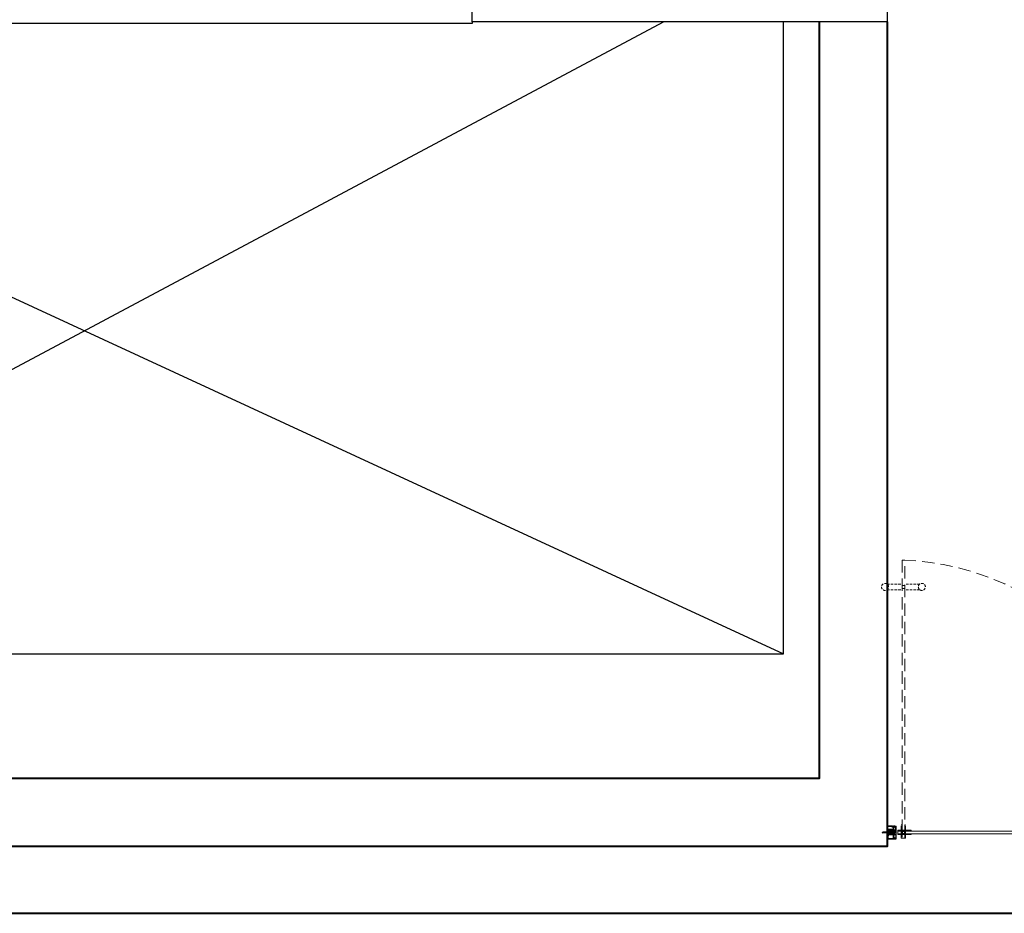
# Model space of a CAD drawing. Header units: inches. Extents: x 371717 to 373017, y 1317902 to 1318657.
# Tile 9 of 10: x 372778 to 372897, y 1317913 to 1318022. Entities that reach past the tile are written whole.
import ezdxf

# ---------------------------------------------------------------- set-up
doc = ezdxf.new("R2010")
doc.units = ezdxf.units.IN
doc.header["$LTSCALE"] = 35
doc.header["$MEASUREMENT"] = 0
doc.linetypes.add('HIDDEN', pattern=[0.375, 0.25, -0.125])
for name, color, linetype in [('2', 7, 'Continuous'), ('A-COLS', 4, 'Continuous'), ('A-SHAFT', 1, 'Continuous'), ('LINE', 4, 'Continuous')]:
    doc.layers.add(name, color=color, linetype=linetype)
for name, color, linetype, lineweight in [('A-WALL', 7, 'Continuous', 40), ('DIM', 221, 'Continuous', 9), ('I-Door', 30, 'Continuous', 15), ('I-Part-Gyps', 5, 'Continuous', 15)]:
    doc.layers.add(name, color=color, linetype=linetype, lineweight=lineweight)

# ---------------------------------------------------------------- blocks, each defined once
blk = doc.blocks.new('DFSDFB')
at = {"color": 3, "elevation": -240.1025999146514}
for points in [[(-372039.7738911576, -46680.17745737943), (-372039.7738911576, -46732.88047353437)], [(-372019.7738911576, -46680.17745737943), (-372019.7738911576, -46732.88047353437)]]:
    blk.add_lwpolyline(points, dxfattribs=at)
at = {"color": 3}
blk.add_circle((-372029.7738911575, -46672.67745737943, -240.1025999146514), 12.5, dxfattribs=at)
blk = doc.blocks.new('FGBFGB')
at = {"layer": 'DIM'}
blk.add_hatch(color=256, dxfattribs=at).paths.add_polyline_path([(-372034.9440732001, -46742.88047338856), (-372024.9440732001, -46742.88047338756), (-372024.9440732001, -46732.88047353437), (-372034.9440732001, -46732.88047353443)])
at = {"color": 3, "elevation": -240.1025999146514}
for points in [[(-372034.9440732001, -46732.8839067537), (-372034.9440732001, -46742.88390733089)], [(-372024.9440732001, -46732.88047353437), (-372024.9440732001, -46742.8804741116)]]:
    blk.add_lwpolyline(points, dxfattribs=at)
at = {"layer": 'LINE', "color": 4}
blk.add_blockref('DFSDFB', (0, 0), dxfattribs=at)
at = {"layer": 'LINE', "color": 4, "xscale": -1, "rotation": 180}
blk.add_blockref('DFSDFB', (0, -93475.76094764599), dxfattribs=at)
blk = doc.blocks.new('A$C13574F4D')
at = {"layer": '2', "color": 6, "linetype": 'Continuous'}
for p, q in [((1.615199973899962, 4.715099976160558), (-2.60999968e-08, 4.999999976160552)), ((-2.60999968e-08, 4.999999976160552), (-2.60999968e-08, -2.38394477e-08)), ((1.199999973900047, 1.199999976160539), (1.199999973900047, 3.569899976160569)), ((1.199999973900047, 3.569899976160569), (1.781599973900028, 3.467299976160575)), ((22.4999999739, 1.199999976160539), (1.199999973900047, 1.199999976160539)), ((3.199999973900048, 6.299999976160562), (1.615199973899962, 4.715099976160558)), ((1.781599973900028, 3.467299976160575), (3.907099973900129, 5.592799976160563)), ((2.766999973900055, 7.049999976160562), (3.055599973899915, 6.549999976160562)), ((3.055599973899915, 6.549999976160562), (3.199999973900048, 6.299999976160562)), ((3.921699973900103, 7.049999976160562), (3.63299997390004, 7.549999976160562)), ((4.065999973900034, 6.799999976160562), (3.921699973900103, 7.049999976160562)), ((22.4999999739, 1.199999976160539), (43.79999997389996, 1.199999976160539)), ((40.93399997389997, 6.799999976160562), (41.07829997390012, 7.049999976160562)), ((41.07829997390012, 7.049999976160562), (41.36699997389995, 7.549999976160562)), ((43.21839997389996, 3.467299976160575), (41.0928999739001, 5.592799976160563)), ((41.9442999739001, 6.549999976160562), (41.79999997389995, 6.299999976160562)), ((41.79999997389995, 6.299999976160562), (43.38479997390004, 4.715099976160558)), ((42.23299997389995, 7.049999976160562), (41.9442999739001, 6.549999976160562)), ((43.79999997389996, 3.569899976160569), (43.21839997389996, 3.467299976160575)), ((43.38479997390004, 4.715099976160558), (44.9999999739, 4.999999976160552)), ((43.79999997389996, 1.199999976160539), (43.79999997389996, 3.569899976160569)), ((44.9999999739, 4.999999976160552), (44.9999999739, -2.38394477e-08)), ((-2.60999968e-08, -2.38394477e-08), (44.9999999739, -2.38394477e-08))]:
    blk.add_line(p, q, dxfattribs=at)
for centre, radius, start, end in [((3.199983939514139, 7.29995263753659), 0.5, 29.9988805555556, 210.0002861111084), ((3.199983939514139, 6.29995263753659), 1, 315.0010027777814, 29.99958055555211), ((41.79998393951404, 6.29995263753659), 1, 149.9997250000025, 224.9999972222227), ((41.79998393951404, 7.29995263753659), 0.5000020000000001, 330.0011083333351, 149.9997222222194)]:
    blk.add_arc(centre, radius, start, end, dxfattribs=at)
blk = doc.blocks.new('dhshfh')
at = {"color": 7, "linetype": 'Continuous'}
for p, q in [((-0.252563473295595, -6.421747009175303, -0.0465214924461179), (1.705036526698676, -5.421747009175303, -0.0465214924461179)), ((-0.252563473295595, -6.421747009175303, -0.0465214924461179), (1.705036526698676, -7.421747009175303, -0.0465214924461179)), ((41.02042967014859, -5.421747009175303, -0.0465214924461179), (1.705036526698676, -5.421747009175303, -0.0465214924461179)), ((41.02042967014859, -7.421747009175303, -0.0465214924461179), (1.705036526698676, -7.421747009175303, -0.0465214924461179)), ((5.486629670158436, -7.421747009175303, -0.0465214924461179), (3.61202967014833, -5.421747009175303, -0.0465214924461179)), ((6.486629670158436, -7.421747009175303, -0.0465214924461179), (4.612029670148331, -5.421747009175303, -0.0465214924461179)), ((6.486629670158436, -7.421747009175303, -0.0465214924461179), (4.612029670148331, -5.421747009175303, -0.0465214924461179)), ((7.486629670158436, -7.421747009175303, -0.0465214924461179), (5.612029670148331, -5.421747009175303, -0.0465214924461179)), ((8.486629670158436, -7.421747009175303, -0.0465214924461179), (6.612029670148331, -5.421747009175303, -0.0465214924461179)), ((9.486629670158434, -7.421747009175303, -0.0465214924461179), (7.612029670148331, -5.421747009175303, -0.0465214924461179)), ((10.48662967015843, -7.421747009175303, -0.0465214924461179), (8.612029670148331, -5.421747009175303, -0.0465214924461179)), ((11.48662967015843, -7.421747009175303, -0.0465214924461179), (9.612029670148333, -5.421747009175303, -0.0465214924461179)), ((12.48662967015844, -7.421747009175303, -0.0465214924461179), (10.61202967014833, -5.421747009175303, -0.0465214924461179)), ((13.48662967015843, -7.421747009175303, -0.0465214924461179), (11.61202967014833, -5.421747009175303, -0.0465214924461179)), ((14.48662967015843, -7.421747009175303, -0.0465214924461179), (12.61202967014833, -5.421747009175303, -0.0465214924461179)), ((15.48662967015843, -7.421747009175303, -0.0465214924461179), (13.61202967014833, -5.421747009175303, -0.0465214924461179)), ((16.48662967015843, -7.421747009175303, -0.0465214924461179), (14.61202967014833, -5.421747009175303, -0.0465214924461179)), ((17.48662967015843, -7.421747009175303, -0.0465214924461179), (15.61202967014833, -5.421747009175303, -0.0465214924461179)), ((17.48662967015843, -7.421747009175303, -0.0465214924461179), (15.61202967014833, -5.421747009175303, -0.0465214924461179)), ((18.48662967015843, -7.421747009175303, -0.0465214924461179), (16.61202967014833, -5.421747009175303, -0.0465214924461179)), ((19.48662967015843, -7.421747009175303, -0.0465214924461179), (17.61202967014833, -5.421747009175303, -0.0465214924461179)), ((20.48662967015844, -7.421747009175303, -0.0465214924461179), (18.61202967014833, -5.421747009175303, -0.0465214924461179)), ((21.48662967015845, -7.421747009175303, -0.0465214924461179), (19.61202967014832, -5.421747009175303, -0.0465214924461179)), ((22.48662967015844, -7.421747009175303, -0.0465214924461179), (20.61202967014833, -5.421747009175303, -0.0465214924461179)), ((23.48662967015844, -7.421747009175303, -0.0465214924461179), (21.61202967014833, -5.421747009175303, -0.0465214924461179)), ((24.48662967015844, -7.421747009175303, -0.0465214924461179), (22.61202967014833, -5.421747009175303, -0.0465214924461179)), ((25.48662967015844, -7.421747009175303, -0.0465214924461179), (23.61202967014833, -5.421747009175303, -0.0465214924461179)), ((26.48662967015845, -7.421747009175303, -0.0465214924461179), (24.61202967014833, -5.421747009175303, -0.0465214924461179)), ((27.48662967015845, -7.421747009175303, -0.0465214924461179), (25.61202967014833, -5.421747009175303, -0.0465214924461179)), ((28.48662967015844, -7.421747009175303, -0.0465214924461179), (26.61202967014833, -5.421747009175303, -0.0465214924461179)), ((29.48662967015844, -7.421747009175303, -0.0465214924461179), (27.61202967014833, -5.421747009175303, -0.0465214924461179)), ((30.48662967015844, -7.421747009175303, -0.0465214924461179), (28.61202967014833, -5.421747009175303, -0.0465214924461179)), ((31.48662967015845, -7.421747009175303, -0.0465214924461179), (29.61202967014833, -5.421747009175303, -0.0465214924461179)), ((32.48662967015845, -7.421747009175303, -0.0465214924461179), (30.61202967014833, -5.421747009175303, -0.0465214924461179)), ((33.48662967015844, -7.421747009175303, -0.0465214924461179), (31.61202967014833, -5.421747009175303, -0.0465214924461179)), ((34.48662967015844, -7.421747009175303, -0.0465214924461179), (32.61202967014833, -5.421747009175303, -0.0465214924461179)), ((35.48662967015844, -7.421747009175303, -0.0465214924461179), (33.61202967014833, -5.421747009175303, -0.0465214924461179)), ((36.48662967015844, -7.421747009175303, -0.0465214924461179), (34.61202967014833, -5.421747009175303, -0.0465214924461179)), ((37.48662967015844, -7.421747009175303, -0.0465214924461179), (35.61202967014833, -5.421747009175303, -0.0465214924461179)), ((38.48662967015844, -7.421747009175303, -0.0465214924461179), (36.61202967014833, -5.421747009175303, -0.0465214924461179)), ((39.48662967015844, -7.421747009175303, -0.0465214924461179), (37.61202967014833, -5.421747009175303, -0.0465214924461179)), ((40.48662967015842, -7.421747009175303, -0.0465214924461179), (38.61202967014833, -5.421747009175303, -0.0465214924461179)), ((41.02042967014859, -5.421747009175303, -0.0465214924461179), (41.02042967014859, -3.421747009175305, -0.0465214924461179)), ((42.26582967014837, -3.421747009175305, -0.0465214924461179), (41.02042967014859, -3.421747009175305, -0.0465214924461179)), ((41.02042967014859, -9.421747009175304, -0.0465214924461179), (41.02042967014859, -7.421747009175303, -0.0465214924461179)), ((42.26582967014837, -9.421747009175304, -0.0465214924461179), (41.02042967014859, -9.421747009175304, -0.0465214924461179)), ((43.26582967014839, -8.421747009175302, -0.0465214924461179), (43.26582967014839, -4.421747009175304, -0.0465214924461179))]:
    blk.add_line(p, q, dxfattribs=at)
for centre, start, end in [((42.26582258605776, -4.421793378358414, -0.0465214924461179), 0, 90), ((42.26582258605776, -8.421793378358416, -0.0465214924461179), 270, 0)]:
    blk.add_arc(centre, 1, start, end, dxfattribs=at)
blk = doc.blocks.new('A$C4B1B412E')
at = {"layer": 'LINE'}
h = blk.add_hatch(dxfattribs=at)
h.set_pattern_fill('ANSI31', color=25, scale=0.2, angle=-90.00000000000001, style=0)
h.set_pattern_definition([(225, (19616.51097648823, 13176.13183653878), (-0.4490128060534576, 0.4490128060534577), [])])
h.paths.add_polyline_path([(-437.2049939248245, 326.7499859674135), (-437.2049939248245, 342.0209907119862), (-437.2049939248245, 347.1954694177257), (-449.4379695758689, 347.1954694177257), (-449.4379695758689, 326.7499859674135)])
h = blk.add_hatch(dxfattribs=at)
h.set_pattern_fill('ANSI31', color=25, scale=0.2, angle=-90.00000000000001, style=0)
h.set_pattern_definition([(135, (19616.51097648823, -13530.67707065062), (-0.4490128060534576, -0.4490128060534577), [])])
h.paths.add_polyline_path([(-437.2049939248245, -681.2952200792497), (-437.2049939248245, -696.5662248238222), (-437.2049939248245, -701.7407035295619), (-449.4379695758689, -701.7407035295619), (-449.4379695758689, -681.2952200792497)])
at = {"color": 8, "linetype": 'HIDDEN', "ltscale": 5}
for p, q in [((-1408.579215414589, 295.5557976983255, -0.04744915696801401), (-424.1981694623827, 295.5557778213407, -0.0474544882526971)), ((-424.1981697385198, 285.7412304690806, -0.0474544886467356), (-1408.579215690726, 285.7412503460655, -0.0474491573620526)), ((-424.1981693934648, 298.5094146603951, -0.0474544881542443), (-471.4563588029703, 298.5094157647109, -0.0474541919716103)), ((-471.4563588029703, 298.5094157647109, -0.0474541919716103), (-471.4563588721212, 295.5557789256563, -0.0474541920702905)), ((-471.4563588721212, 295.5557789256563, -0.0474541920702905), (-424.1981694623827, 295.5557778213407, -0.0474544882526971)), ((-471.4563592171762, 282.787594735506, -0.0474541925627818), (-471.4563591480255, 285.7412315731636, -0.0474541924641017)), ((-471.4563591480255, 285.7412315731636, -0.0474541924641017), (-424.1981697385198, 285.7412304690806, -0.0474544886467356)), ((-424.1981698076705, 282.7875936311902, -0.0474544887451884), (-471.4563592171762, 282.787594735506, -0.0474541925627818)), ((-424.1981694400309, 298.509414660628, -0.0474544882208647), (-424.1981698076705, 282.7875936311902, -0.0474544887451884))]:
    blk.add_line(p, q, dxfattribs=at)
at = {"color": 8, "linetype": 'HIDDEN'}
for p, q in [((-1318.52173763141, 295.5557941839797, -0.0474500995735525), (-1318.52173763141, 285.5557936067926, -0.0474500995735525)), ((-1308.52173763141, 295.5523609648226, -0.0474500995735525), (-1308.52173763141, 285.5523603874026, -0.0474500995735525))]:
    blk.add_line(p, q, dxfattribs=at)
at = {"color": 5, "ltscale": 5}
for p, q in [((-452.3225482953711, 310.5369084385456, -0.0474544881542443), (-452.322549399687, 263.2787190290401, -0.0474541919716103)), ((-452.3225482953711, 310.5369083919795, -0.0474544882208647), (-436.6007272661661, 310.5369080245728, -0.0474544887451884)), ((-449.3689313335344, -671.0726167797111, -0.0474565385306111), (-449.3689114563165, 310.5369083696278, -0.0474544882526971)), ((-449.3689125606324, 263.2787189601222, -0.0474541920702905), (-449.3689114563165, 310.5369083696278, -0.0474544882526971)), ((-439.5543641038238, 310.5369080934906, -0.0474544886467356), (-439.5543839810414, -671.0726170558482, -0.0474565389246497)), ((-439.5543652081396, 263.2787186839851, -0.0474541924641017), (-439.5543641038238, 310.5369080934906, -0.0474544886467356)), ((-436.6007272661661, 310.5369080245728, -0.0474544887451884), (-436.6007283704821, 263.2787186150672, -0.0474541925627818)), ((-452.322549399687, 263.2787190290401, -0.0474541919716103), (-449.3689125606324, 263.2787189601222, -0.0474541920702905)), ((-436.6007283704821, 263.2787186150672, -0.0474541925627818), (-439.5543652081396, 263.2787186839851, -0.0474541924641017))]:
    blk.add_line(p, q, dxfattribs=at)
at = {"color": 8, "linetype": 'HIDDEN', "elevation": -0.0474500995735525}
for points in [[(-1323.691919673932, 348.2519439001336), (-1323.691919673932, 295.5489277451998)], [(-1303.691919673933, 348.2519439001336), (-1303.691919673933, 295.5489277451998)], [(-1323.691919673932, 232.8527774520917), (-1323.691919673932, 285.5557936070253)], [(-1303.691919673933, 232.8527774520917), (-1303.691919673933, 285.5557936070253)]]:
    blk.add_lwpolyline(points, dxfattribs=at)
at = {"color": 8, "linetype": 'HIDDEN', "ltscale": 5, "elevation": -0.04744915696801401}
blk.add_lwpolyline([(-1408.579215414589, 295.5557976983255), (-1408.579215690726, 285.7412503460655)], dxfattribs=at)
at = {"color": 5, "ltscale": 5, "elevation": -0.0474565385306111}
blk.add_lwpolyline([(-449.3689313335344, -671.0726167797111), (-439.5543839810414, -671.0726170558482)], dxfattribs=at)
at = {"color": 8, "linetype": 'HIDDEN'}
for centre in [(-1313.691919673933, 355.7519439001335, -0.0474500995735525), (-1313.691919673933, 225.3527774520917, -0.0474500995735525)]:
    blk.add_circle(centre, 12.5, dxfattribs=at)
at = {"color": 252, "linetype": 'HIDDEN', "ltscale": 5, "extrusion": (-3.334819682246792e-11, -6.267326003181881e-09, -1)}
blk.add_ellipse((-510.3840083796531, 227.35102066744, -0.0474560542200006), major_axis=(-667.5275904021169, 668.4411583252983, -4.1670778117e-06), ratio=0.9006233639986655, start_param=3.910619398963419, end_param=5.5098625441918, dxfattribs=at)
at = {"color": 5, "ltscale": 5, "extrusion": (-3.334819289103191e-11, -6.267325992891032e-09, -0.9999999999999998)}
blk.add_ellipse((-444.2741057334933, 290.4609720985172, -0.0474563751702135), major_axis=(2.803808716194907, 2.803808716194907, -1.76658852e-08), ratio=0.9999999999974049, start_param=3.141592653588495, end_param=9.424777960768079, dxfattribs=at)
at = {"color": 8, "linetype": 'HIDDEN', "ltscale": 5, "extrusion": (-6.267325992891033e-09, 3.334819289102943e-11, -1)}
blk.add_ellipse((-444.2741057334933, 290.4609720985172, -0.0474563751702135), major_axis=(2.803808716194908, -2.80380871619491, -1.76658852e-08), ratio=0.9999999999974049, start_param=3.141592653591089, end_param=9.424777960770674, dxfattribs=at)
at = {"layer": '2', "color": 6, "linetype": 'Continuous'}
for p, q in [((-466.9616387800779, 347.7273829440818, -0.047456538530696), (-454.2116387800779, 347.7273829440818, -0.047456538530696)), ((-466.9616387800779, 329.5273829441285, -0.047456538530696), (-466.9616387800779, 347.7273829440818, -0.047456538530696)), ((-465.3116387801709, 329.7773829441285, -0.047456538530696), (-466.9616387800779, 329.5273829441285, -0.047456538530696)), ((-465.0616387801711, 329.4273829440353, -0.047456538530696), (-466.9616387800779, 329.4273829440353, -0.047456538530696)), ((-466.9616387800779, 329.4273829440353, -0.047456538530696), (-466.9616387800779, 326.2273829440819, -0.047456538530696)), ((-466.9616387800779, 324.7273829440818, -0.047456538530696), (-466.9616387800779, 326.2273829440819, -0.047456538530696)), ((-466.9616387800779, 321.5273829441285, -0.047456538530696), (-466.9616387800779, 324.7273829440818, -0.047456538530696)), ((-465.0616387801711, 321.5273829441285, -0.047456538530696), (-466.9616387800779, 321.5273829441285, -0.047456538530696)), ((-465.7616387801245, 332.2557829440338, -0.047456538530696), (-465.7616387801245, 345.7273829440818, -0.047456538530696)), ((-462.5332387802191, 328.6960829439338, -0.047456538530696), (-465.5273387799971, 331.6900829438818, -0.047456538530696)), ((-463.7616387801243, 328.2273829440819, -0.047456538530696), (-465.3116387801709, 329.7773829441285, -0.047456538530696)), ((-464.1963387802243, 328.5620829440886, -0.047456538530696), (-465.0616387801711, 329.4273829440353, -0.047456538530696)), ((-464.1963387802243, 322.3927829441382, -0.047456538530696), (-465.0616387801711, 321.5273829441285, -0.047456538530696)), ((-464.9616387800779, 346.5273829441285, -0.047456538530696), (-460.8866387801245, 346.5273829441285, -0.047456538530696)), ((-464.5122387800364, 326.8273829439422, -0.047456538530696), (-464.0690387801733, 327.5951829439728, -0.047456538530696)), ((-464.5122387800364, 324.1273829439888, -0.047456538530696), (-464.0690387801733, 323.3596829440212, -0.047456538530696)), ((-464.2235387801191, 327.4273829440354, -0.047456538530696), (-463.7616387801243, 328.2273829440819, -0.047456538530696)), ((-452.1616387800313, 326.2273829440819, -0.047456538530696), (-464.1658387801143, 326.2273829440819, -0.047456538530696)), ((-452.1616387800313, 324.7273829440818, -0.047456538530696), (-464.1658387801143, 324.7273829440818, -0.047456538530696)), ((-463.1842387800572, 326.8273829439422, -0.047456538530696), (-462.4538387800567, 328.0924829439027, -0.047456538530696)), ((-460.2866387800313, 346.5273829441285, -0.047456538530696), (-457.4733387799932, 346.5273829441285, -0.047456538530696)), ((-456.6116387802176, 344.8273829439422, -0.047456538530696), (-456.6751387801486, 345.7804829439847, -0.047456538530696)), ((-455.4105387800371, 326.7940829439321, -0.047456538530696), (-456.6116387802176, 344.8273829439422, -0.047456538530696)), ((-455.1996387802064, 342.3480829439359, -0.047456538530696), (-454.2116387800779, 327.5273829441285, -0.047456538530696)), ((-452.5616387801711, 326.3273829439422, -0.047456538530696), (-454.9116387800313, 326.3273829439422, -0.047456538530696)), ((-454.2116387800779, 347.7273829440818, -0.047456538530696), (-454.2116387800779, 345.2273829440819, -0.047456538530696)), ((-454.2116387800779, 345.2273829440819, -0.047456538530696), (-453.0389387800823, 345.2273829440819, -0.047456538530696)), ((-454.2116387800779, 327.5273829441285, -0.047456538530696), (-452.5616387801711, 327.5273829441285, -0.047456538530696)), ((-452.591038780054, 342.7443829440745, -0.047456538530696), (-454.1943387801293, 343.1739829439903, -0.047456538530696)), ((-453.7224387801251, 328.1625829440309, -0.047456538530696), (-452.1616387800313, 327.6273829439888, -0.047456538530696)), ((-453.7224387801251, 322.7922829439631, -0.047456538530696), (-452.1616387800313, 323.3273829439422, -0.047456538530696)), ((-450.5616387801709, 329.4273829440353, -0.047456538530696), (-453.5116387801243, 329.4273829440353, -0.047456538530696)), ((-450.5616387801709, 321.5273829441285, -0.047456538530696), (-453.5116387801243, 321.5273829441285, -0.047456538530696)), ((-453.0389387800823, 345.2273829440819, -0.047456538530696), (-452.028638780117, 343.4773829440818, -0.047456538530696)), ((-452.1616387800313, 327.6273829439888, -0.047456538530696), (-452.1616387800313, 326.2273829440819, -0.047456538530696)), ((-452.1616387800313, 323.3273829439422, -0.047456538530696), (-452.1616387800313, 324.7273829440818, -0.047456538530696)), ((-450.5616387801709, 328.1273829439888, -0.047456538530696), (-450.5616387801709, 329.4273829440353, -0.047456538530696)), ((-450.5616387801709, 326.2273829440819, -0.047456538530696), (-450.5616387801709, 327.5273829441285, -0.047456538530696)), ((-444.7616387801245, 326.2273829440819, -0.047456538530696), (-450.5616387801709, 326.2273829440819, -0.047456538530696)), ((-450.5616387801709, 324.7273829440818, -0.047456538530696), (-450.5616387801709, 321.5273829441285, -0.047456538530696)), ((-438.3616387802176, 324.7273829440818, -0.047456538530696), (-450.5616387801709, 324.7273829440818, -0.047456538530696)), ((-444.4616387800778, 325.9273829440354, -0.047456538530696), (-444.7616387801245, 326.2273829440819, -0.047456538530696)), ((-444.1616387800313, 326.2273829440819, -0.047456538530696), (-444.4616387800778, 325.9273829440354, -0.047456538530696)), ((-424.2616387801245, 326.2273829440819, -0.047456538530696), (-444.1616387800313, 326.2273829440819, -0.047456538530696)), ((-438.3616387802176, 321.5273829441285, -0.047456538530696), (-438.3616387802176, 324.7273829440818, -0.047456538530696)), ((-435.4116387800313, 321.5273829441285, -0.047456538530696), (-438.3616387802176, 321.5273829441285, -0.047456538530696)), ((-436.8447387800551, 343.4773829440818, -0.047456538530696), (-435.8343387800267, 345.2273829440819, -0.047456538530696)), ((-424.7571387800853, 324.7273829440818, -0.047456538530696), (-436.7616387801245, 324.7273829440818, -0.047456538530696)), ((-436.7616387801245, 324.7273829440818, -0.047456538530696), (-436.7616387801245, 323.3273829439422, -0.047456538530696)), ((-436.7616387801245, 323.3273829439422, -0.047456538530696), (-435.2008387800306, 322.7922829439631, -0.047456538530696)), ((-433.6546387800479, 343.448582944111, -0.047456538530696), (-436.2822387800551, 342.7444829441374, -0.047456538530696)), ((-435.8343387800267, 345.2273829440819, -0.047456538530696), (-434.6616387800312, 345.2273829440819, -0.047456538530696)), ((-434.6616387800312, 345.2273829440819, -0.047456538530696), (-434.6616387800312, 347.7273829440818, -0.047456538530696)), ((-434.6616387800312, 347.7273829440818, -0.047456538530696), (-421.9616387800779, 347.7273829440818, -0.047456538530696)), ((-433.0616387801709, 344.2212829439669, -0.047456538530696), (-433.0616387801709, 345.4273829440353, -0.047456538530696)), ((-432.2616387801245, 346.2273829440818, -0.047456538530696), (-424.2616387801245, 346.2273829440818, -0.047456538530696)), ((-424.8545387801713, 323.3587829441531, -0.047456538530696), (-424.4107387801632, 324.1273829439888, -0.047456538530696)), ((-423.8616387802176, 321.5273829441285, -0.047456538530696), (-424.7273387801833, 322.3930829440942, -0.047456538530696)), ((-423.4616387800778, 321.5273829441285, -0.047456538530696), (-423.8616387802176, 321.5273829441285, -0.047456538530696)), ((-423.4616387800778, 345.4273829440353, -0.047456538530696), (-423.4616387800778, 327.0273829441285, -0.047456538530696)), ((-421.9616387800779, 321.5273829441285, -0.047456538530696), (-423.4616387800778, 321.5273829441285, -0.047456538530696)), ((-421.9616387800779, 347.7273829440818, -0.047456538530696), (-421.9616387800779, 321.5273829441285, -0.047456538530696)), ((-465.0616387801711, -676.0726170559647, -0.0474565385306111), (-466.9616387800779, -676.0726170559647, -0.0474565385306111)), ((-466.9616387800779, -676.0726170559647, -0.0474565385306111), (-466.9616387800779, -679.2726170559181, -0.0474565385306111)), ((-466.9616387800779, -679.2726170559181, -0.0474565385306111), (-466.9616387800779, -680.7726170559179, -0.0474565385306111)), ((-466.9616387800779, -683.9726170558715, -0.0474565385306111), (-466.9616387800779, -680.7726170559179, -0.0474565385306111)), ((-465.0616387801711, -683.9726170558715, -0.0474565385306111), (-466.9616387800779, -683.9726170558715, -0.0474565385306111)), ((-465.3116387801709, -684.3226170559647, -0.0474565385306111), (-466.9616387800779, -684.0726170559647, -0.0474565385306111)), ((-466.9616387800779, -684.0726170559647, -0.0474565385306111), (-466.9616387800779, -702.2726170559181, -0.0474565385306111)), ((-465.7616387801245, -686.80101705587, -0.0474565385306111), (-465.7616387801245, -700.2726170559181, -0.0474565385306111)), ((-462.5332387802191, -683.2413170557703, -0.0474565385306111), (-465.5273387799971, -686.235317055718, -0.0474565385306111)), ((-463.7616387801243, -682.7726170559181, -0.0474565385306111), (-465.3116387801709, -684.3226170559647, -0.0474565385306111)), ((-464.1963387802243, -676.9380170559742, -0.0474565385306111), (-465.0616387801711, -676.0726170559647, -0.0474565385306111)), ((-464.1963387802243, -683.1073170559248, -0.0474565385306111), (-465.0616387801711, -683.9726170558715, -0.0474565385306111)), ((-464.5122387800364, -678.672617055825, -0.0474565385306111), (-464.0690387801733, -677.9049170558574, -0.0474565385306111)), ((-464.5122387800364, -681.3726170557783, -0.0474565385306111), (-464.0690387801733, -682.1404170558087, -0.0474565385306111)), ((-464.2235387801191, -681.9726170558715, -0.0474565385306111), (-463.7616387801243, -682.7726170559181, -0.0474565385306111)), ((-452.1616387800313, -679.2726170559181, -0.0474565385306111), (-464.1658387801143, -679.2726170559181, -0.0474565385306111)), ((-452.1616387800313, -680.7726170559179, -0.0474565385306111), (-464.1658387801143, -680.7726170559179, -0.0474565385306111)), ((-463.1842387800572, -681.3726170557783, -0.0474565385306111), (-462.4538387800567, -682.6377170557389, -0.0474565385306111)), ((-455.4105387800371, -681.3393170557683, -0.0474565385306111), (-456.6116387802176, -699.3726170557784, -0.0474565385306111)), ((-455.1996387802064, -696.893317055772, -0.0474565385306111), (-454.2116387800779, -682.0726170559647, -0.0474565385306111)), ((-452.5616387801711, -680.8726170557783, -0.0474565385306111), (-454.9116387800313, -680.8726170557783, -0.0474565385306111)), ((-454.2116387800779, -682.0726170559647, -0.0474565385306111), (-452.5616387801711, -682.0726170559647, -0.0474565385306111)), ((-453.7224387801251, -677.3375170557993, -0.0474565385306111), (-452.1616387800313, -677.8726170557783, -0.0474565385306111)), ((-453.7224387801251, -682.707817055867, -0.0474565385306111), (-452.1616387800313, -682.172617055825, -0.0474565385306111)), ((-450.5616387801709, -676.0726170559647, -0.0474565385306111), (-453.5116387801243, -676.0726170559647, -0.0474565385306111)), ((-450.5616387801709, -683.9726170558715, -0.0474565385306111), (-453.5116387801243, -683.9726170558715, -0.0474565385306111)), ((-452.1616387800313, -677.8726170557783, -0.0474565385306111), (-452.1616387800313, -679.2726170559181, -0.0474565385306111)), ((-452.1616387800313, -682.172617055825, -0.0474565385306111), (-452.1616387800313, -680.7726170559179, -0.0474565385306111)), ((-450.5616387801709, -679.2726170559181, -0.0474565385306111), (-450.5616387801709, -676.0726170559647, -0.0474565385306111)), ((-438.3616387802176, -679.2726170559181, -0.0474565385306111), (-450.5616387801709, -679.2726170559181, -0.0474565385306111)), ((-444.7616387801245, -680.7726170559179, -0.0474565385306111), (-450.5616387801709, -680.7726170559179, -0.0474565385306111)), ((-450.5616387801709, -680.7726170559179, -0.0474565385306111), (-450.5616387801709, -682.0726170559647, -0.0474565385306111)), ((-450.5616387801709, -682.672617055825, -0.0474565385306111), (-450.5616387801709, -683.9726170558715, -0.0474565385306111)), ((-444.4616387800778, -680.4726170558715, -0.0474565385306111), (-444.7616387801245, -680.7726170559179, -0.0474565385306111)), ((-444.1616387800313, -680.7726170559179, -0.0474565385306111), (-444.4616387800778, -680.4726170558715, -0.0474565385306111)), ((-424.2616387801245, -680.7726170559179, -0.0474565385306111), (-444.1616387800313, -680.7726170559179, -0.0474565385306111)), ((-435.4116387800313, -676.0726170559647, -0.0474565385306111), (-438.3616387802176, -676.0726170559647, -0.0474565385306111)), ((-438.3616387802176, -676.0726170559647, -0.0474565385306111), (-438.3616387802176, -679.2726170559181, -0.0474565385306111)), ((-436.7616387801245, -677.8726170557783, -0.0474565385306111), (-435.2008387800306, -677.3375170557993, -0.0474565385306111)), ((-436.7616387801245, -679.2726170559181, -0.0474565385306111), (-436.7616387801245, -677.8726170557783, -0.0474565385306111)), ((-424.7571387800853, -679.2726170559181, -0.0474565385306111), (-436.7616387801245, -679.2726170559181, -0.0474565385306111)), ((-424.8545387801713, -677.9040170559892, -0.0474565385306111), (-424.4107387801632, -678.672617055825, -0.0474565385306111)), ((-423.8616387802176, -676.0726170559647, -0.0474565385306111), (-424.7273387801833, -676.9383170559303, -0.0474565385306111)), ((-423.4616387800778, -676.0726170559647, -0.0474565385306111), (-423.8616387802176, -676.0726170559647, -0.0474565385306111)), ((-421.9616387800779, -676.0726170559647, -0.0474565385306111), (-423.4616387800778, -676.0726170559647, -0.0474565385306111)), ((-423.4616387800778, -699.9726170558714, -0.0474565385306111), (-423.4616387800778, -681.5726170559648, -0.0474565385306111)), ((-421.9616387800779, -702.2726170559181, -0.0474565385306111), (-421.9616387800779, -676.0726170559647, -0.0474565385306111)), ((-466.9616387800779, -702.2726170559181, -0.0474565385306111), (-454.2116387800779, -702.2726170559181, -0.0474565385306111)), ((-464.9616387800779, -701.0726170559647, -0.0474565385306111), (-460.8866387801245, -701.0726170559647, -0.0474565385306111)), ((-460.2866387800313, -701.0726170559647, -0.0474565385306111), (-457.4733387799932, -701.0726170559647, -0.0474565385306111)), ((-456.6116387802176, -699.3726170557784, -0.0474565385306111), (-456.6751387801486, -700.3257170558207, -0.0474565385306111)), ((-454.2116387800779, -702.2726170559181, -0.0474565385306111), (-454.2116387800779, -699.7726170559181, -0.0474565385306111)), ((-454.2116387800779, -699.7726170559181, -0.0474565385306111), (-453.0389387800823, -699.7726170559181, -0.0474565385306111)), ((-452.591038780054, -697.2896170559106, -0.0474565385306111), (-454.1943387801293, -697.7192170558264, -0.0474565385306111)), ((-453.0389387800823, -699.7726170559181, -0.0474565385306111), (-452.028638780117, -698.0226170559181, -0.0474565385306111)), ((-436.8447387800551, -698.0226170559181, -0.0474565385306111), (-435.8343387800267, -699.7726170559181, -0.0474565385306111)), ((-433.6546387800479, -697.9938170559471, -0.0474565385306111), (-436.2822387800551, -697.2897170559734, -0.0474565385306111)), ((-435.8343387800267, -699.7726170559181, -0.0474565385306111), (-434.6616387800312, -699.7726170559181, -0.0474565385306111)), ((-434.6616387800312, -699.7726170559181, -0.0474565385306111), (-434.6616387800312, -702.2726170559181, -0.0474565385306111)), ((-434.6616387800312, -702.2726170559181, -0.0474565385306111), (-421.9616387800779, -702.2726170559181, -0.0474565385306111)), ((-433.0616387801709, -698.7665170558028, -0.0474565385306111), (-433.0616387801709, -699.9726170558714, -0.0474565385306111)), ((-432.2616387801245, -700.772617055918, -0.0474565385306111), (-424.2616387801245, -700.772617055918, -0.0474565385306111))]:
    blk.add_line(p, q, dxfattribs=at)
for centre, radius, start, end in [((-464.9616118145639, 345.7273336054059, -0.047456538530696), 0.8, 90.00000277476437, 180.0000055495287), ((-464.9616118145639, 332.255764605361, -0.047456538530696), 0.8, 180.0000194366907, 225.0000111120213), ((-464.1658318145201, 326.6274156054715, -0.047456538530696), 0.4, 149.9999555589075, 270), ((-464.1658318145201, 324.3274156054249, -0.047456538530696), 0.4, 90.00000277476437, 210.0000388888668), ((-463.7038848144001, 327.1273336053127, -0.047456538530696), 0.6, 150.0000250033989, 330.0002083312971), ((-464.7626578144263, 327.9956286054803, -0.047456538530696), 0.8009970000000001, 329.9993888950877, 45.00052222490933), ((-464.7626578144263, 322.9592056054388, -0.047456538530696), 0.8009970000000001, 314.9994722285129, 30.00061387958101), ((-462.8868318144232, 328.3425076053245, -0.047456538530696), 0.5, 330.0000416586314, 45.0000416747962), ((-460.5866118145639, 346.5273396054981, -0.047456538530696), 0.3, 180.0000055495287, 0), ((-457.4733308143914, 345.7273336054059, -0.047456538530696), 0.8, 3.810519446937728, 90.00000277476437), ((-454.9116118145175, 326.8273336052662, -0.047456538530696), 0.5, 183.8143777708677, 270), ((-454.4014318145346, 342.4012476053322, -0.047456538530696), 0.8, 75.00000555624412, 183.8141055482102), ((-453.5116808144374, 328.7774156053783, -0.047456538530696), 0.65, 89.99996666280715, 251.0754583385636), ((-453.5116808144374, 322.177418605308, -0.047456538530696), 0.65, 108.9245361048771, 270.0000277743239), ((-452.4616118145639, 343.2273336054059, -0.047456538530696), 0.5, 254.9999499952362, 30.00014999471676), ((-452.5616118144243, 326.9273336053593, -0.047456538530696), 0.6, 270.0000555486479, 90.00000277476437), ((-450.561680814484, 327.8274156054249, -0.047456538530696), 0.3, 270, 90.00000277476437), ((-436.4116808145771, 343.2274156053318, -0.047456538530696), 0.5, 149.9998888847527, 284.9999999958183), ((-435.4116808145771, 322.177418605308, -0.047456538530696), 0.65, 270, 71.07535000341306), ((-433.8616808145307, 344.2212756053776, -0.047456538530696), 0.8, 285.0000250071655, 0), ((-432.2616808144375, 345.4274156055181, -0.047456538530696), 0.8, 90.00000277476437, 179.9998944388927), ((-424.1616808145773, 322.9587906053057, -0.047456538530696), 0.8, 149.9999555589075, 225.0001999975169), ((-424.7571398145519, 324.3274156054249, -0.047456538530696), 0.4, 330.0000722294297, 90.00000554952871), ((-424.2616808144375, 345.4274156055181, -0.047456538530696), 0.8, 0.0001083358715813, 90.00000277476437), ((-424.2616808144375, 327.0274156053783, -0.047456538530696), 0.8, 270, 0), ((-464.9616118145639, -686.8009987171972, -0.0474565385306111), 0.8, 134.9999888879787, 179.9999805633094), ((-464.1658318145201, -678.8726497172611, -0.0474565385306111), 0.4, 149.9999611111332, 269.9999972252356), ((-464.1658318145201, -681.1726497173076, -0.0474565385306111), 0.4, 90, 210.0000444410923), ((-463.7038848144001, -681.6725677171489, -0.0474565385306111), 0.6, 29.99979166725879, 209.9999749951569), ((-464.7626578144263, -677.504439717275, -0.0474565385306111), 0.8009970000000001, 329.9993861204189, 45.000527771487), ((-464.7626578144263, -682.5408627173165, -0.0474565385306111), 0.8009970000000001, 314.9994777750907, 30.00061110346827), ((-462.8868318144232, -682.8877417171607, -0.0474565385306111), 0.5, 314.9999583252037, 29.99995834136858), ((-454.9116118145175, -681.3725677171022, -0.0474565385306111), 0.5, 90, 176.1856222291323), ((-454.4014318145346, -696.9464817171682, -0.0474565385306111), 0.8, 176.1858944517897, 284.9999944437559), ((-453.5116808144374, -676.7226527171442, -0.0474565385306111), 0.65, 89.99997222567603, 251.0754638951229), ((-453.5116808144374, -683.3226497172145, -0.0474565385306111), 0.65, 108.9245416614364, 270.0000333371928), ((-452.4616118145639, -697.7725677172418, -0.0474565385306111), 0.5, 329.9998500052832, 105.0000500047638), ((-452.5616118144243, -681.4725677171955, -0.0474565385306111), 0.6, 269.9999972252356, 89.9999444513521), ((-450.561680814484, -682.3726497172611, -0.0474565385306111), 0.3, 269.9999972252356, 90), ((-436.4116808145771, -697.7726497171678, -0.0474565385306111), 0.5, 75.00000000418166, 210.0001111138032), ((-435.4116808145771, -676.7226527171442, -0.0474565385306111), 0.65, 288.9246499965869, 90), ((-424.1616808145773, -677.5040247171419, -0.0474565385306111), 0.8, 134.9998000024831, 210.0000444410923), ((-424.7571398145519, -678.8726497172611, -0.0474565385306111), 0.4, 269.9999944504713, 29.99992777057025), ((-424.2616808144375, -681.5726497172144, -0.0474565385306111), 0.8, 0, 90), ((-464.9616118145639, -700.2725677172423, -0.0474565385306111), 0.8, 179.9999944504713, 269.9999972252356), ((-460.5866118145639, -701.0725737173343, -0.0474565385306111), 0.3, 0, 179.9999944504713), ((-457.4733308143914, -700.2725677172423, -0.0474565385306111), 0.8, 269.9999972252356, 356.1894805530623), ((-433.8616808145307, -698.7665097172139, -0.0474565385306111), 0.8, 0, 74.99997499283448), ((-432.2616808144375, -699.9726497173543, -0.0474565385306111), 0.8, 180.0001055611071, 269.9999972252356), ((-424.2616808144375, -699.9726497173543, -0.0474565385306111), 0.8, 269.9999972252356, 359.9998916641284)]:
    blk.add_arc(centre, radius, start, end, dxfattribs=at)
at = {"layer": 'I-Part-Gyps', "lineweight": 15}
for p, q in [((-394.4616387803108, 347.7273829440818, -0.0474565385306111), (-494.4616387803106, 347.7273829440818, -0.0474565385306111)), ((-394.4616387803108, -702.2726170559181, -0.0474565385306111), (-494.4616387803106, -702.2726170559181, -0.0474565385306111)), ((-394.4616387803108, -702.2726170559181, -0.0474565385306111), (-494.4616387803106, -702.2726170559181, -0.0474565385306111))]:
    blk.add_line(p, q, dxfattribs=at)
at = {"layer": 'LINE', "color": 25}
for points, elevation in [([(-449.4379695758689, 326.7499859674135), (-449.4379695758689, 347.1954694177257), (-437.2049939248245, 347.1954694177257), (-437.2049939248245, 342.0209907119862), (-437.2049939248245, 342.0209907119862), (-437.2049939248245, 326.7499859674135)], -0.047456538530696), ([(-449.4379695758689, -681.2952200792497), (-449.4379695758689, -701.7407035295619), (-437.2049939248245, -701.7407035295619), (-437.2049939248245, -696.5662248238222), (-437.2049939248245, -696.5662248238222), (-437.2049939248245, -681.2952200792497)], -0.0474565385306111)]:
    blk.add_lwpolyline(points, close=True, dxfattribs=dict(at, elevation=elevation))
at = {"layer": 'LINE', "color": 4, "rotation": 270}
blk.add_blockref('dhshfh', (-438.0398917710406, 365.7478126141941, -0.0009350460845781), dxfattribs=at)
at = {"layer": 'LINE', "color": 4, "extrusion": (0, 0, -1), "zscale": -1}
blk.add_blockref('A$C13574F4D', (421.9616388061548, 316.5273829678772, 0.047456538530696), dxfattribs=at)
at = {"layer": 'LINE', "color": 4, "extrusion": (0, 0, -1), "zscale": -1, "rotation": 270}
blk.add_blockref('FGBFGB', (47182.24940135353, -372547.8465815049, -240.0551498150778), dxfattribs=at)
at = {"layer": 'LINE', "color": 4, "extrusion": (0, 0, -1), "xscale": -1, "zscale": -1, "rotation": 180}
blk.add_blockref('A$C13574F4D', (421.9616388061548, -671.0726170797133, 0.0474565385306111), dxfattribs=at)

msp = doc.modelspace()

# ---------------------------------------------------------------- linework, layer by layer
at = {"layer": 'A-COLS', "elevation": -0.05766992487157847}
msp.add_lwpolyline([(372832.5809389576, 1318037.44001417), (372882.9809389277, 1318037.44001417), (372882.9809389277, 1318021.240014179), (372832.5809389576, 1318021.240014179)], close=True, dxfattribs=at)
at = {"layer": 'A-SHAFT'}
for p, q in [((372704.7809394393, 1318021.060000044, -0.05596148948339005), (372870.3809389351, 1317944.560000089, -0.05596148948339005)), ((372711.6209390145, 1317944.344782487, -0.05677847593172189), (372855.8081649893, 1318021.240014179, -0.05596148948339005)), ((372870.3809389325, 1318021.240000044, -0.05596148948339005), (372870.3809389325, 1318021.240000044, -0.05596148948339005))]:
    msp.add_line(p, q, dxfattribs=at)
at = {"layer": 'A-SHAFT', "elevation": -0.05596148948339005}
msp.add_lwpolyline([(372704.7809394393, 1318021.060000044), (372704.7809394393, 1317957.160000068), (372711.6209390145, 1317957.160000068), (372711.6209390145, 1317944.560000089), (372870.3809389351, 1317944.560000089), (372870.3809389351, 1318021.240014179), (372832.5809389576, 1318021.240014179), (372832.5809389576, 1318021.060000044)], close=True, dxfattribs=at)
at = {"layer": 'A-WALL'}
msp.add_line((371729.9326339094, 1317913.060000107, -0.05763118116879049), (373014.0209388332, 1317913.060000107, -0.05763118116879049), dxfattribs=at)
at = {"layer": 'A-WALL', "elevation": -0.05603595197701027}
for points in [[(372882.9809389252, 1318021.240000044), (372882.9809389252, 1317921.16000009), (372711.6209390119, 1317921.16000009)], [(372874.70093893, 1318021.240000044), (372874.70093893, 1317929.440000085), (372711.6209390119, 1317929.440000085)]]:
    msp.add_lwpolyline(points, dxfattribs=at)

# ---------------------------------------------------------------- block references
at = {"layer": 'I-Door', "xscale": -0.03428580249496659, "yscale": 0.03428580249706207, "zscale": 0.03428580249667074, "rotation": 90}
msp.add_blockref('A$C4B1B412E', (372894.9030512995, 1317907.635566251, -0.05440886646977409), dxfattribs=at)

doc.saveas('drawing.dxf')
